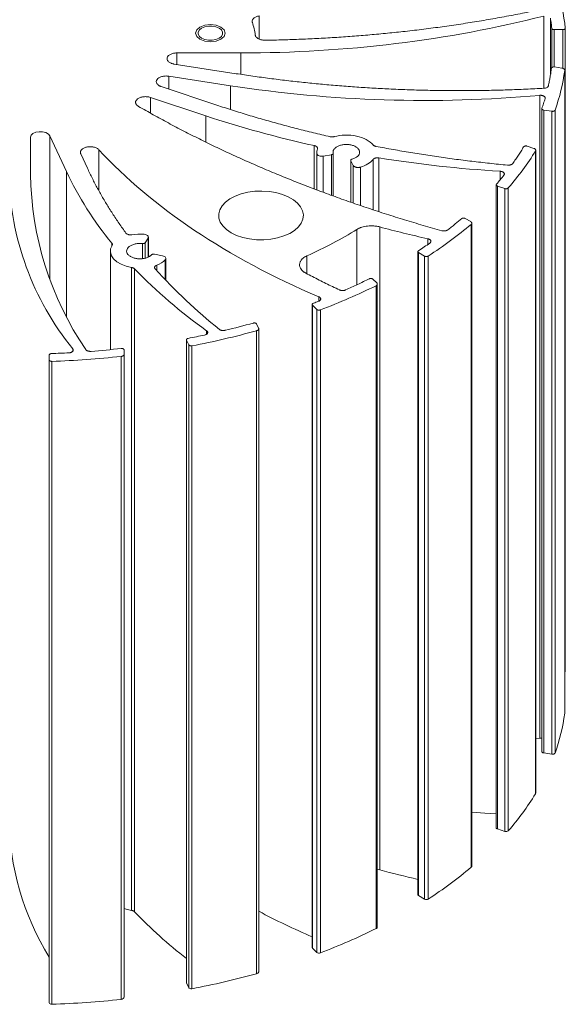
# Model space of a CAD drawing. Header units: millimetres. Extents: x 5 to 292, y 5 to 205.
# Tile 13 of 16: x 188 to 216, y 124 to 174. Entities that reach past the tile are written whole.
import ezdxf

# ---------------------------------------------------------------- set-up
doc = ezdxf.new("R2010")
doc.units = ezdxf.units.MM
doc.linetypes.add('SLD-實線', pattern=[0])

msp = doc.modelspace()

# ---------------------------------------------------------------- linework, layer by layer
at = {"color": 8, "linetype": 'SLD-實線', "lineweight": 15}
for p, q in [((200.5802, 174.5869), (200.5802, 173.413)), ((215.0268, 170.9149), (215.0268, 174.5799)), ((215.3648, 171.644), (215.3648, 174.4653)), ((215.4319, 173.9576), (215.4319, 171.9602)), ((215.5566, 171.9937), (215.5566, 173.8898)), ((215.9924, 173.8898), (215.9924, 171.922)), ((196.4008, 172.7063), (196.4008, 172.1189)), ((199.6544, 172.7063), (199.6544, 171.6209)), ((195.9867, 171.5255), (195.9867, 170.8703)), ((199.1294, 171.0394), (199.1294, 169.8422)), ((195.0573, 170.4468), (195.0573, 169.6632)), ((197.875, 169.5077), (197.875, 168.1901)), ((189.9582, 168.4944), (189.9582, 161.2119)), ((192.4457, 167.7907), (192.4457, 165.7419)), ((203.3771, 165.8093), (203.3771, 167.999)), ((203.5106, 165.7577), (203.5106, 167.5867)), ((203.8318, 167.4618), (203.8318, 165.6335)), ((204.2479, 167.5343), (204.2479, 165.4726)), ((205.2327, 165.133), (205.2327, 167.2294)), ((206.3624, 164.747), (206.3624, 167.2985)), ((206.656, 167.3762), (206.656, 164.6467)), ((190.8003, 166.6801), (190.8003, 159.3148)), ((205.3583, 166.9892), (205.3583, 165.0901)), ((205.7163, 166.9039), (205.7163, 164.9677)), ((212.8106, 166.2636), (212.8106, 166.693)), ((205.5429, 160.9371), (205.5429, 163.7417)), ((194.793, 162.2821), (194.793, 163.066)), ((194.9392, 162.3324), (194.9392, 163.3022)), ((209.1414, 162.9799), (209.1414, 163.2652)), ((193.1054, 162.9124), (193.1054, 163.0374)), ((194.6521, 163.0193), (194.6521, 162.256)), ((195.8102, 161.1828), (195.8102, 162.1878)), ((203.0063, 162.3958), (203.0063, 161.4902)), ((195.3768, 161.9228), (195.3768, 161.6485)), ((203.6047, 160.0961), (203.6047, 160.3196)), ((197.9138, 158.4196), (197.9138, 158.5931)), ((191.1207, 157.5568), (191.1207, 157.6671))]:
    msp.add_line(p, q, dxfattribs=at)
at = {"color": 7, "linetype": 'SLD-實線', "lineweight": 15}
for p, q in [((215.9924, 173.8898), (215.5566, 173.8898)), ((216.1172, 173.9662), (216.1172, 141.3045)), ((199.6544, 172.7063), (196.4008, 172.7063)), ((196.2714, 172.1389), (199.4141, 171.6527)), ((215.5706, 171.9924), (215.9465, 171.9343)), ((216.0868, 139.1585), (216.0868, 171.8201)), ((199.1294, 171.0394), (195.9867, 171.5255)), ((195.6073, 170.9967), (198.425, 170.0576)), ((197.875, 169.5077), (195.0573, 170.4468)), ((214.818, 137.8906), (214.818, 170.5522)), ((214.9277, 169.8778), (214.9277, 137.213)), ((215.4413, 169.7414), (215.0204, 169.8065)), ((215.0204, 137.1448), (215.0204, 169.8065)), ((215.4413, 169.7414), (215.4413, 137.0797)), ((215.5961, 169.7965), (215.5961, 137.1349)), ((188.9753, 168.4197), (188.9753, 166.5414)), ((190.8003, 166.6801), (189.9582, 168.4944)), ((191.5211, 167.5806), (191.8628, 166.8445)), ((203.5043, 167.6676), (203.5043, 165.7601)), ((204.3367, 165.4391), (204.3367, 167.6046)), ((214.1832, 167.9717), (214.5212, 167.8591)), ((214.6046, 135.0665), (214.6046, 167.7281)), ((214.6153, 135.1017), (214.6153, 167.7655)), ((204.2479, 167.5343), (203.8318, 167.4618)), ((205.2274, 167.2515), (205.2274, 165.1348)), ((205.3583, 166.9892), (205.2327, 167.2294)), ((212.6092, 166.0066), (212.6092, 133.3418)), ((213.0491, 165.8167), (212.6717, 165.9424)), ((212.6717, 133.2808), (212.6717, 165.9424)), ((213.0491, 165.8167), (213.0491, 133.155)), ((213.2234, 165.8468), (213.2234, 133.1852)), ((211.0405, 164.2953), (211.3157, 164.1364)), ((206.6969, 163.8689), (206.6969, 131.2073)), ((211.3383, 131.3354), (211.3383, 163.9971)), ((211.3713, 131.3962), (211.3713, 164.06)), ((194.9392, 163.3022), (194.793, 163.066)), ((194.9538, 162.3389), (194.9538, 163.3522)), ((193.0271, 162.6364), (193.0271, 157.6329)), ((208.6341, 162.6136), (208.6341, 129.9489)), ((195.2712, 162.4829), (195.6805, 162.3985)), ((195.8464, 161.145), (195.8464, 162.2642)), ((208.9788, 162.3831), (208.6707, 162.561)), ((208.6707, 129.8994), (208.6707, 162.561)), ((208.9788, 162.3831), (208.9788, 129.7215)), ((209.1607, 162.3862), (209.1607, 129.7246)), ((194.1069, 129.1435), (194.1069, 161.8051)), ((194.2556, 161.7364), (194.2556, 129.0748)), ((206.3566, 161.2137), (206.5505, 161.0198)), ((206.5105, 128.2195), (206.5105, 160.8811)), ((206.5766, 128.301), (206.5766, 160.9658)), ((203.2732, 159.9303), (203.2732, 127.2655)), ((203.5079, 159.6747), (203.29, 159.8926)), ((203.29, 159.8926), (203.29, 127.2309)), ((203.5079, 159.6747), (203.5079, 127.0131)), ((203.6849, 159.6505), (203.6849, 126.9889)), ((200.4502, 125.9311), (200.4502, 158.5927)), ((200.4507, 158.9369), (200.5514, 158.7199)), ((200.5579, 126.0288), (200.5579, 158.6926)), ((196.892, 158.1393), (196.892, 125.4745)), ((197.009, 157.876), (196.8963, 158.119)), ((196.8963, 125.4574), (196.8963, 158.119)), ((193.7253, 157.6202), (193.7253, 157.3955)), ((197.009, 157.876), (197.009, 125.2144)), ((197.1692, 157.8262), (197.1692, 125.1646)), ((189.9253, 157.1097), (189.9253, 157.3612)), ((189.9253, 157.1097), (189.9253, 124.448)), ((193.5702, 124.6261), (193.5702, 157.2877)), ((193.7253, 124.7339), (193.7253, 157.3955)), ((190.0576, 157.0376), (190.0576, 124.376)), ((214.6153, 137.8727), (214.818, 137.8906)), ((215.0204, 137.1448), (215.4413, 137.0797)), ((214.6046, 135.0665), (214.615, 135.1028)), ((212.6717, 133.2808), (213.0491, 133.155)), ((206.5766, 131.2346), (206.6969, 131.2073)), ((208.6707, 129.8994), (208.9788, 129.7215)), ((203.29, 127.2309), (203.5079, 127.0131)), ((196.8939, 125.4762), (196.8963, 125.4574)), ((196.8963, 125.4574), (197.009, 125.2144))]:
    msp.add_line(p, q, dxfattribs=at)
at = {"color": 7, "linetype": 'SLD-實線', "lineweight": 0, "flags": 128}
msp.add_lwpolyline([(197.5723, 173.4036), (197.4097, 173.5441), (197.3526, 173.7098), (197.4097, 173.8755), (197.5723, 174.0159), (197.8156, 174.1098), (198.1026, 174.1427), (198.3896, 174.1098), (198.6329, 174.0159), (198.7955, 173.8755), (198.8526, 173.7098), (198.7955, 173.5441), (198.6329, 173.4036), (198.3896, 173.3098), (198.1026, 173.2768), (197.8156, 173.3098), (197.5723, 173.4036)], dxfattribs=at)
at = {"color": 7, "linetype": 'SLD-實線', "lineweight": 15, "flags": 128}
for points in [[(197.6606, 173.4547), (197.8188, 173.3883), (198.0048, 173.3534), (198.2004, 173.3534), (198.3863, 173.3883), (198.5445, 173.4547), (198.6595, 173.546), (198.7199, 173.6533), (198.7199, 173.7662), (198.6595, 173.8736), (198.5445, 173.9649), (198.3863, 174.0313), (198.2004, 174.0661), (198.0048, 174.0661), (197.8188, 174.0313), (197.6606, 173.9649), (197.5457, 173.8736), (197.4853, 173.7662), (197.4853, 173.6533), (197.5457, 173.546), (197.6606, 173.4547)], [(188.9753, 168.4197), (189.0073, 168.5213), (189.0993, 168.61), (189.2396, 168.6742), (189.41, 168.7058), (189.5888, 168.7008), (189.753, 168.6597), (189.8817, 168.5878), (189.9582, 168.4944)], [(199.1534, 163.5732), (198.9183, 163.7341), (198.7338, 163.9157), (198.605, 164.1126), (198.5358, 164.3193), (198.528, 164.5298), (198.582, 164.738), (198.6962, 164.9379), (198.8672, 165.1238), (199.0902, 165.2904), (199.3588, 165.4328), (199.6652, 165.547), (200.0006, 165.6296), (200.3554, 165.6783), (200.7193, 165.6917), (201.0819, 165.6694), (201.4328, 165.612), (201.7618, 165.5213), (202.0595, 165.3997), (202.3174, 165.2508), (202.528, 165.079), (202.6852, 164.889), (202.7845, 164.6865), (202.8232, 164.4771), (202.8, 164.267), (202.7156, 164.0622), (202.5725, 163.8686), (202.3747, 163.6917), (202.1281, 163.5367), (201.8395, 163.408), (201.5175, 163.3092), (201.1711, 163.2433), (200.8105, 163.2121), (200.4459, 163.2166), (200.0879, 163.2566), (199.7467, 163.3309), (199.4322, 163.4375), (199.1534, 163.5732)], [(194.1069, 161.8051), (193.8243, 161.8714), (193.5707, 161.9693), (193.3567, 162.0948), (193.1911, 162.2427), (193.0808, 162.4069), (193.0303, 162.5806), (193.0416, 162.7566), (193.1145, 162.9276)], [(211.3713, 134.1371), (212.0317, 134.0846), (212.6092, 134.0442)], [(193.7253, 129.2429), (193.8243, 129.2098), (194.1069, 129.1435)]]:
    msp.add_lwpolyline(points, dxfattribs=at)
at = {"color": 7, "linetype": 'SLD-實線', "lineweight": 15}
for centre, radius, start, end in [((206.5742, 174.1109), 17.4365, 205.22432, 219.42566), ((202.481, 166.8522), 14.6091, 181.21911, 218.9565), ((205.2206, 166.7615), 16.2468, 180.77626, 214.16361), ((213.0745, 179.9371), 26.1804, 224.04323, 234.6138), ((216.1331, 180.594), 28.1023, 222.1443, 231.29685), ((189.3953, 198.5099), 41.4197, 280.81781, 285.47995), ((189.6857, 196.6554), 39.1323, 283.5602, 285.70047), ((189.0822, 199.2615), 41.8076, 280.88557, 282.04908), ((188.5017, 203.0393), 45.6314, 274.45335, 276.38523), ((188.4331, 203.9979), 46.5925, 271.97984, 273.06226), ((188.4572, 204.3072), 47.2966, 271.93908, 276.20602), ((206.3683, 140.4438), 9.8031, 340.2733, 352.46623), ((202.8418, 142.2548), 13.7853, 318.85886, 328.57087), ((201.7705, 134.0349), 13.8961, 180.63947, 211.5247), ((221.2744, 184.994), 55.7272, 254.8358, 256.88978), ((197.4716, 147.8037), 21.5288, 302.88465, 310.09811), ((212.4194, 146.5713), 25.22, 223.92809, 231.99897), ((219.7865, 165.7869), 41.4201, 242.33942, 246.50456), ((192.4546, 156.6346), 31.7015, 290.74756, 296.31992), ((189.3953, 165.8483), 41.4197, 280.81781, 285.47995), ((188.4572, 171.6456), 47.2966, 271.93908, 276.20602)]:
    msp.add_arc(centre, radius, start, end, dxfattribs=at)
for points in [[(216.1172, 173.9662), (216.0477, 174.6466), (215.9029, 175.3244), (215.6839, 175.9941)], [(200.3814, 173.6153), (200.3494, 173.8311), (200.2998, 174.046), (200.2329, 174.2591)], [(215.3648, 174.4653), (215.3778, 174.3807), (215.4037, 174.2117), (215.4225, 174.0423), (215.4319, 173.9576)], [(215.5961, 169.7965), (215.834, 170.4641), (215.998, 171.1405), (216.0868, 171.8201)], [(215.0931, 170.391), (215.0677, 170.3074), (215.017, 170.1403), (214.9592, 169.9739), (214.9303, 169.8907)], [(197.875, 169.5077), (199.6352, 168.921), (201.4771, 168.4159), (203.3771, 167.999)], [(203.5334, 167.8358), (203.5051, 167.754), (203.4974, 167.6698), (203.5106, 167.5867)], [(213.2234, 165.8468), (213.7525, 166.4561), (214.2141, 167.0849), (214.6046, 167.7281)], [(206.656, 167.3762), (208.6704, 167.0513), (210.7312, 166.8225), (212.8106, 166.693)], [(213.004, 166.4962), (212.942, 166.4193), (212.8181, 166.2654), (212.6876, 166.1133), (212.6224, 166.0372)], [(203.0063, 162.3958), (203.9073, 162.8078), (204.7559, 163.258), (205.5429, 163.7417)], [(206.6969, 163.8689), (207.4992, 163.6513), (208.3147, 163.4499), (209.1414, 163.2652)], [(209.1607, 162.3862), (209.9449, 162.8957), (210.6728, 163.4341), (211.3383, 163.9971)], [(194.7391, 163.4936), (194.5324, 163.5107), (194.3194, 163.5024), (194.1185, 163.4696)], [(209.2399, 163.0462), (209.1456, 162.9812), (208.9569, 162.8511), (208.7627, 162.7236), (208.6656, 162.6599)], [(195.3768, 161.9228), (195.5515, 161.9921), (195.7004, 162.0831), (195.8102, 162.1878)], [(203.6849, 159.6505), (204.6708, 160.0255), (205.6153, 160.4368), (206.5105, 160.8811)], [(203.5968, 160.0921), (203.5523, 160.0748), (203.4635, 160.0401), (203.3741, 160.006), (203.3294, 159.9889)]]:
    msp.add_open_spline(points, degree=3, dxfattribs=at)
for points, knots in [([(199.6544, 172.7063), (202.2919, 172.7063), (204.9294, 172.8653), (210.0907, 173.4943), (212.6144, 173.9644), (215.0268, 174.5799)], [0, 0, 0, 0, 0.5, 0.5, 1, 1, 1, 1]), ([(200.2329, 174.2591), (200.2307, 174.2675), (200.2262, 174.2842), (200.2243, 174.3095), (200.226, 174.3349), (200.2338, 174.3696), (200.2542, 174.413), (200.2959, 174.462), (200.3524, 174.5058), (200.4209, 174.5416), (200.4973, 174.5697), (200.5525, 174.5811), (200.5802, 174.5869)], [0, 0, 0, 0, 0.0605728, 0.1207213, 0.1809167, 0.2416288, 0.3706887, 0.500114, 0.6291737, 0.7585989, 0.8792063, 1, 1, 1, 1]), ([(215.0772, 174.959), (214.9258, 174.9264), (214.6229, 174.8614), (214.1665, 174.7675), (213.7087, 174.6763), (213.2494, 174.5882), (212.7887, 174.5031), (212.3265, 174.4209), (211.8629, 174.3417), (211.3978, 174.2654), (210.9312, 174.1922), (210.4632, 174.1219), (209.9937, 174.0546), (209.5227, 173.9902), (209.0503, 173.9288), (208.5764, 173.8704), (207.9627, 173.7988), (207.2084, 173.718), (206.3125, 173.633), (205.4145, 173.5588), (204.5145, 173.4954), (203.6123, 173.4427), (202.7081, 173.401), (201.8018, 173.3694), (201.1965, 173.3574), (200.8937, 173.3515)], [0, 0, 0, 0, 0.0333941, 0.0667619, 0.1001075, 0.133435, 0.1667483, 0.2000517, 0.2333491, 0.2666447, 0.2999424, 0.3332464, 0.3665608, 0.3998896, 0.4332369, 0.4666067, 0.5000032, 0.5625946, 0.6251062, 0.6875647, 0.7499969, 0.8124297, 0.8748899, 0.9374044, 1, 1, 1, 1]), ([(200.8937, 173.3515), (200.8785, 173.3514), (200.8482, 173.3514), (200.8029, 173.3543), (200.7583, 173.3595), (200.6979, 173.37), (200.6241, 173.3896), (200.5447, 173.4232), (200.4776, 173.465), (200.428, 173.5125), (200.3939, 173.5631), (200.3856, 173.5979), (200.3814, 173.6153)], [0, 0, 0, 0, 0.0604197, 0.1203789, 0.1803824, 0.2409338, 0.370355, 0.5001222, 0.6295431, 0.7593103, 0.8795671, 1, 1, 1, 1]), ([(215.4319, 173.9576), (215.4327, 173.953), (215.4344, 173.944), (215.4425, 173.9312), (215.4545, 173.9194), (215.4755, 173.9059), (215.5091, 173.8924), (215.5408, 173.8907), (215.5566, 173.8898)], [0, 0, 0, 0, 0.1269862, 0.2497126, 0.3728425, 0.5009952, 0.7497099, 1, 1, 1, 1]), ([(215.9924, 173.8898), (216.0011, 173.89), (216.018, 173.8905), (216.0423, 173.895), (216.0645, 173.9022), (216.0837, 173.912), (216.0996, 173.9237), (216.1106, 173.937), (216.1173, 173.9514), (216.1172, 173.9612), (216.1172, 173.9662)], [0, 0, 0, 0, 0.1272696, 0.2494504, 0.3720088, 0.5003626, 0.6238233, 0.7501644, 0.8743558, 1, 1, 1, 1]), ([(196.2714, 172.1389), (196.2574, 172.1412), (196.2296, 172.146), (196.1895, 172.1557), (196.1509, 172.1672), (196.1003, 172.1858), (196.0415, 172.2145), (195.9828, 172.2564), (195.9381, 172.3038), (195.9015, 172.3699), (195.895, 172.4562), (195.9491, 172.5556), (196.0443, 172.6255), (196.1447, 172.6677), (196.2275, 172.69), (196.3138, 172.7039), (196.3718, 172.7055), (196.4008, 172.7063)], [0, 0, 0, 0, 0.0303566, 0.060506, 0.0906791, 0.1211067, 0.1856899, 0.250459, 0.3150421, 0.3798111, 0.5003403, 0.6208694, 0.7496528, 0.814236, 0.879005, 0.9394551, 1, 1, 1, 1]), ([(215.0376, 170.9109), (214.8835, 170.9024), (214.5752, 170.8856), (214.1126, 170.8638), (213.6499, 170.8447), (213.1871, 170.8284), (212.7243, 170.815), (212.2615, 170.8044), (211.7986, 170.7967), (211.3357, 170.7918), (210.8728, 170.7897), (210.4098, 170.7904), (209.9468, 170.794), (209.4837, 170.8004), (209.0206, 170.8097), (208.5574, 170.8218), (208.0942, 170.8367), (207.631, 170.8544), (207.0308, 170.8811), (206.2946, 170.9203), (205.4239, 170.9768), (204.5562, 171.0432), (203.6915, 171.1197), (202.8298, 171.206), (201.971, 171.3024), (201.1154, 171.4088), (200.2624, 171.5245), (199.697, 171.61), (199.4141, 171.6527)], [0, 0, 0, 0, 0.0294768, 0.0589291, 0.0883601, 0.1177731, 0.1471714, 0.1765583, 0.205937, 0.2353109, 0.2646833, 0.2940574, 0.3234367, 0.3528243, 0.3822235, 0.4116377, 0.4410702, 0.4705242, 0.5000029, 0.5556601, 0.61124, 0.6667648, 0.7222567, 0.7777378, 0.8332305, 0.888757, 0.9443395, 1, 1, 1, 1]), ([(215.4136, 171.9278), (215.404, 171.8535), (215.3848, 171.7049), (215.349, 171.4824), (215.3084, 171.2601), (215.2766, 171.1123), (215.2608, 171.0383)], [0, 0, 0, 0, 0.2500256, 0.5, 0.7499744, 1, 1, 1, 1]), ([(215.5706, 171.9924), (215.5647, 171.9932), (215.5528, 171.9948), (215.5343, 171.9951), (215.504, 171.9933), (215.4632, 171.9834), (215.4321, 171.9631), (215.4172, 171.9436), (215.4148, 171.9331), (215.4136, 171.9278)], [0, 0, 0, 0, 0.0832862, 0.166337, 0.2509491, 0.5001015, 0.7492538, 0.8738939, 1, 1, 1, 1]), ([(216.0868, 171.8201), (216.0871, 171.8265), (216.0878, 171.8391), (216.0816, 171.8578), (216.07, 171.8756), (216.0531, 171.8921), (216.0312, 171.9071), (216.0054, 171.9192), (215.977, 171.9287), (215.9567, 171.9324), (215.9465, 171.9343)], [0, 0, 0, 0, 0.126395, 0.2493093, 0.3726188, 0.5001637, 0.6274841, 0.7577649, 0.878163, 1, 1, 1, 1]), ([(195.6073, 170.9967), (195.5949, 171.0011), (195.5701, 171.0098), (195.5357, 171.0252), (195.5036, 171.0421), (195.4631, 171.0676), (195.4191, 171.1041), (195.3812, 171.1533), (195.3593, 171.2058), (195.3536, 171.2751), (195.3859, 171.3594), (195.4828, 171.4474), (195.6061, 171.5007), (195.722, 171.5264), (195.8119, 171.5356), (195.9015, 171.5361), (195.9583, 171.529), (195.9867, 171.5255)], [0, 0, 0, 0, 0.0303566, 0.060506, 0.0906791, 0.1211067, 0.1856899, 0.250459, 0.3150421, 0.3798111, 0.5003403, 0.6208694, 0.7496528, 0.814236, 0.879005, 0.9394551, 1, 1, 1, 1]), ([(199.1294, 171.0394), (201.6771, 170.6453), (204.2959, 170.4048), (209.5634, 170.2412), (212.2118, 170.3182), (214.818, 170.5522)], [0, 0, 0, 0, 0.5, 0.5, 1, 1, 1, 1]), ([(215.2608, 171.0383), (215.2592, 171.0327), (215.2562, 171.0216), (215.2482, 171.0057), (215.236, 170.9887), (215.2169, 170.9706), (215.1805, 170.9461), (215.1224, 170.9203), (215.0658, 170.914), (215.0376, 170.9109)], [0, 0, 0, 0, 0.0881249, 0.1721586, 0.2531125, 0.370686, 0.4950738, 0.7484134, 1, 1, 1, 1]), ([(194.4537, 169.9927), (194.4437, 169.9988), (194.4237, 170.0109), (194.3974, 170.0309), (194.374, 170.052), (194.3462, 170.0827), (194.3201, 170.1245), (194.3055, 170.1778), (194.3079, 170.2317), (194.3335, 170.2995), (194.4025, 170.3761), (194.5355, 170.4466), (194.6785, 170.4797), (194.802, 170.4872), (194.893, 170.4826), (194.9798, 170.4698), (195.0314, 170.4544), (195.0573, 170.4468)], [0, 0, 0, 0, 0.0303566, 0.060506, 0.0906791, 0.1211067, 0.1856899, 0.250459, 0.3150421, 0.3798111, 0.5003403, 0.6208694, 0.7496528, 0.814236, 0.879005, 0.9394551, 1, 1, 1, 1]), ([(214.818, 170.5522), (214.8275, 170.5529), (214.8463, 170.5542), (214.8748, 170.5537), (214.9031, 170.5514), (214.9399, 170.5458), (214.9837, 170.5341), (215.0283, 170.5134), (215.0641, 170.4871), (215.0873, 170.4568), (215.0991, 170.424), (215.0951, 170.4021), (215.0931, 170.391)], [0, 0, 0, 0, 0.0624486, 0.1243932, 0.1867154, 0.2502808, 0.3737829, 0.5001746, 0.6236727, 0.7500638, 0.874297, 1, 1, 1, 1]), ([(209.8454, 163.6752), (209.6871, 163.7197), (209.3708, 163.8087), (208.8991, 163.9454), (208.4298, 164.0843), (207.963, 164.2257), (207.4987, 164.3695), (207.0369, 164.5158), (206.5776, 164.6645), (206.1208, 164.8156), (205.6665, 164.9692), (205.2147, 165.1252), (204.7654, 165.2836), (204.3186, 165.4445), (203.8742, 165.6079), (203.4324, 165.7736), (202.9931, 165.9418), (202.5563, 166.1125), (202.1219, 166.2855), (201.5464, 166.5195), (200.8343, 166.8175), (199.9921, 167.1839), (199.1625, 167.5591), (198.3456, 167.9428), (197.5414, 168.3353), (196.7497, 168.7364), (195.971, 169.1462), (195.204, 169.5642), (194.7039, 169.8498), (194.4537, 169.9927)], [0, 0, 0, 0, 0.0278317, 0.0556442, 0.08344, 0.1112215, 0.138991, 0.166751, 0.1945038, 0.2222519, 0.2499977, 0.2777436, 0.305492, 0.3332453, 0.3610059, 0.3887762, 0.4165587, 0.4443556, 0.4721695, 0.5000027, 0.5556463, 0.611223, 0.6667519, 0.7222522, 0.7777433, 0.8332444, 0.8887747, 0.9443535, 1, 1, 1, 1]), ([(204.1813, 168.4499), (204.0396, 168.4826), (203.7563, 168.548), (203.3338, 168.6494), (202.9132, 168.753), (202.4948, 168.8592), (202.0784, 168.9678), (201.6641, 169.079), (201.2519, 169.1926), (200.8417, 169.3087), (200.4336, 169.4272), (200.0276, 169.5483), (199.6237, 169.6718), (199.2219, 169.7978), (198.822, 169.9262), (198.5573, 170.0138), (198.425, 170.0576)], [0, 0, 0, 0, 0.0715297, 0.1430127, 0.2144568, 0.2858699, 0.3572596, 0.4286337, 0.5, 0.5713663, 0.6427404, 0.7141301, 0.7855432, 0.8569873, 0.9284703, 1, 1, 1, 1]), ([(214.9303, 169.8907), (214.9291, 169.8861), (214.9267, 169.8771), (214.9287, 169.8635), (214.9351, 169.8504), (214.9492, 169.8342), (214.9757, 169.8161), (215.0055, 169.8097), (215.0204, 169.8065)], [0, 0, 0, 0, 0.1269862, 0.2497126, 0.3728425, 0.5009952, 0.7497099, 1, 1, 1, 1]), ([(215.4413, 169.7414), (215.4498, 169.7403), (215.4664, 169.7383), (215.4919, 169.7389), (215.5165, 169.7426), (215.5395, 169.7492), (215.5601, 169.7582), (215.5766, 169.7694), (215.5896, 169.7823), (215.5939, 169.7918), (215.5961, 169.7965)], [0, 0, 0, 0, 0.12726956, 0.24945042, 0.37200878, 0.50036258, 0.62382333, 0.75016445, 0.87435576, 1, 1, 1, 1]), ([(204.3779, 168.4529), (204.3675, 168.4504), (204.3468, 168.4455), (204.3138, 168.4412), (204.2747, 168.4391), (204.2293, 168.4406), (204.1973, 168.4468), (204.1813, 168.4499)], [0, 0, 0, 0, 0.166588, 0.3323087, 0.5002043, 0.7493718, 1, 1, 1, 1]), ([(206.3607, 168.0359), (206.2774, 168.1377), (206.1593, 168.23), (205.8711, 168.3817), (205.7011, 168.4412), (205.3345, 168.5183), (205.1381, 168.5359), (204.7483, 168.5267), (204.5551, 168.4999), (204.3779, 168.4529)], [0, 0, 0, 0, 0.25, 0.25, 0.5, 0.5, 0.75, 0.75, 1, 1, 1, 1]), ([(191.5211, 167.5806), (191.5177, 167.5889), (191.5108, 167.6053), (191.5053, 167.6305), (191.5034, 167.6559), (191.5063, 167.6909), (191.5204, 167.7352), (191.555, 167.786), (191.6052, 167.8323), (191.6883, 167.8837), (191.8172, 167.9296), (191.9963, 167.9504), (192.1502, 167.9355), (192.2638, 167.9041), (192.3379, 167.8722), (192.4006, 167.8344), (192.4307, 167.8053), (192.4457, 167.7907)], [0, 0, 0, 0, 0.0303348, 0.0604567, 0.090602, 0.1210064, 0.1856469, 0.2504701, 0.3151104, 0.3799336, 0.5003495, 0.6207654, 0.7496443, 0.8142846, 0.8791078, 0.9395073, 1, 1, 1, 1]), ([(192.4457, 167.7907), (193.7925, 166.3264), (195.4238, 164.9494), (199.1746, 162.4382), (201.294, 161.3041), (203.6047, 160.3196)], [0, 0, 0, 0, 0.5, 0.5, 1, 1, 1, 1]), ([(203.3771, 167.999), (203.388, 167.9963), (203.4097, 167.991), (203.4391, 167.98), (203.4654, 167.9669), (203.4883, 167.9515), (203.5093, 167.9327), (203.5266, 167.9104), (203.5367, 167.8854), (203.5398, 167.8601), (203.5355, 167.8439), (203.5334, 167.8358)], [0, 0, 0, 0, 0.10159844, 0.20039606, 0.29841224, 0.39771401, 0.50029075, 0.62769532, 0.75806295, 0.87831176, 1, 1, 1, 1]), ([(203.5106, 167.5867), (203.5174, 167.5442), (203.5587, 167.504), (203.6811, 167.4564), (203.7612, 167.4494), (203.8318, 167.4618)], [0, 0, 0, 0, 0.5, 0.5, 1, 1, 1, 1]), ([(204.2479, 167.5343), (204.2549, 167.5357), (204.2688, 167.5385), (204.2875, 167.5453), (204.3038, 167.5539), (204.3217, 167.5674), (204.3376, 167.5874), (204.3362, 167.6046), (204.3356, 167.6131)], [0, 0, 0, 0, 0.1266598, 0.2496601, 0.3730579, 0.5008726, 0.749659, 1, 1, 1, 1]), ([(204.3356, 167.6131), (204.3334, 167.6244), (204.329, 167.647), (204.329, 167.6811), (204.3347, 167.7218), (204.3508, 167.7687), (204.3929, 167.8383), (204.4772, 167.918), (204.6186, 167.9919), (204.7833, 168.0391), (204.9614, 168.0596), (205.1468, 168.0522), (205.3277, 168.0142), (205.4826, 167.9483), (205.5958, 167.8632), (205.6648, 167.7662), (205.6879, 167.6609), (205.6594, 167.552), (205.5911, 167.4674), (205.5141, 167.4087), (205.4482, 167.3711), (205.3762, 167.3392), (205.3241, 167.3232), (205.298, 167.3152)], [0, 0, 0, 0, 0.0199152, 0.0397739, 0.0597287, 0.0915251, 0.1234092, 0.1886605, 0.2530363, 0.3141315, 0.3726336, 0.4350546, 0.5000115, 0.5649684, 0.6273894, 0.6858915, 0.7469866, 0.8113625, 0.8766138, 0.9084102, 0.9402943, 0.9701249, 1, 1, 1, 1]), ([(206.5078, 167.9605), (206.4973, 167.9628), (206.4764, 167.9674), (206.4472, 167.9772), (206.4161, 167.9911), (206.3849, 168.0101), (206.3688, 168.0273), (206.3607, 168.0359)], [0, 0, 0, 0, 0.16658797, 0.33230872, 0.50020427, 0.74937181, 1, 1, 1, 1]), ([(213.1826, 167.0068), (213.0315, 167.0215), (212.7295, 167.0509), (212.2776, 167.0985), (211.8268, 167.1486), (211.3771, 167.2014), (210.9287, 167.2569), (210.4814, 167.3151), (210.0352, 167.376), (209.5902, 167.4396), (209.1463, 167.5059), (208.7036, 167.5748), (208.2621, 167.6465), (207.8217, 167.7209), (207.3825, 167.798), (206.9443, 167.8776), (206.6534, 167.9329), (206.5078, 167.9605)], [0, 0, 0, 0, 0.0667776, 0.1335077, 0.2001975, 0.2668545, 0.3334858, 0.4000988, 0.4667008, 0.5332992, 0.5999012, 0.6665142, 0.7331455, 0.7998025, 0.8664923, 0.9332224, 1, 1, 1, 1]), ([(214.0026, 167.9328), (213.9599, 167.8622), (213.8746, 167.7212), (213.7398, 167.5111), (213.6006, 167.302), (213.5034, 167.1636), (213.4547, 167.0944)], [0, 0, 0, 0, 0.2500257, 0.5, 0.7499743, 1, 1, 1, 1]), ([(214.1832, 167.9717), (214.1778, 167.9734), (214.167, 167.9766), (214.1494, 167.9797), (214.1193, 167.9825), (214.0754, 167.9791), (214.0363, 167.9641), (214.0131, 167.9475), (214.0061, 167.9377), (214.0026, 167.9328)], [0, 0, 0, 0, 0.0832862, 0.166337, 0.2509491, 0.5001015, 0.7492538, 0.8738939, 1, 1, 1, 1]), ([(214.6046, 167.7281), (214.6074, 167.7334), (214.6129, 167.7439), (214.6161, 167.7601), (214.6151, 167.7764), (214.6095, 167.7926), (214.5999, 167.8087), (214.5857, 167.8243), (214.5669, 167.8381), (214.5454, 167.8501), (214.5292, 167.8561), (214.5212, 167.8591)], [0, 0, 0, 0, 0.1098624, 0.2166535, 0.3228598, 0.4310081, 0.5434946, 0.6597315, 0.7797507, 0.8909394, 1, 1, 1, 1]), ([(205.298, 167.3152), (205.2914, 167.3132), (205.2785, 167.3091), (205.2618, 167.3007), (205.248, 167.2908), (205.234, 167.2758), (205.2238, 167.2546), (205.2297, 167.2378), (205.2327, 167.2294)], [0, 0, 0, 0, 0.1266598, 0.2496601, 0.3730579, 0.5008726, 0.749659, 1, 1, 1, 1]), ([(205.7163, 166.9039), (205.8566, 166.9476), (205.9848, 167.0043), (206.2038, 167.1381), (206.2947, 167.2151), (206.3624, 167.2985)], [0, 0, 0, 0, 0.5, 0.5, 1, 1, 1, 1]), ([(206.3624, 167.2985), (206.3679, 167.3046), (206.3786, 167.3166), (206.3999, 167.3327), (206.4245, 167.3469), (206.4529, 167.3589), (206.4868, 167.3696), (206.5267, 167.3779), (206.5706, 167.3818), (206.6145, 167.3817), (206.6421, 167.378), (206.656, 167.3762)], [0, 0, 0, 0, 0.1015984, 0.2003961, 0.2984122, 0.397714, 0.5002907, 0.6276953, 0.7580629, 0.8783118, 1, 1, 1, 1]), ([(213.4547, 167.0944), (213.45, 167.0884), (213.4408, 167.0766), (213.422, 167.0605), (213.3999, 167.0461), (213.3742, 167.0335), (213.3432, 167.0218), (213.3064, 167.0122), (213.2651, 167.0062), (213.2233, 167.004), (213.1962, 167.0058), (213.1826, 167.0068)], [0, 0, 0, 0, 0.1014187, 0.2002955, 0.2984788, 0.3978558, 0.5002475, 0.6273324, 0.7573706, 0.8779668, 1, 1, 1, 1]), ([(193.8201, 163.5523), (193.7603, 163.6348), (193.6407, 163.7997), (193.4671, 164.0485), (193.2979, 164.298), (193.1334, 164.5485), (192.9735, 164.7999), (192.8183, 165.0523), (192.6677, 165.3055), (192.5218, 165.5597), (192.3805, 165.8148), (192.2439, 166.0708), (192.112, 166.3278), (191.9844, 166.5856), (191.9034, 166.7582), (191.8628, 166.8445)], [0, 0, 0, 0, 0.077018, 0.1539886, 0.2309203, 0.3078218, 0.3847017, 0.4615687, 0.5384313, 0.6152983, 0.6921782, 0.7690797, 0.8460114, 0.922982, 1, 1, 1, 1]), ([(205.3583, 166.9892), (205.3623, 166.9826), (205.3704, 166.9692), (205.3889, 166.9507), (205.4152, 166.931), (205.4524, 166.9119), (205.5011, 166.8966), (205.5548, 166.8875), (205.6102, 166.8858), (205.6658, 166.8904), (205.6994, 166.8994), (205.7163, 166.9039)], [0, 0, 0, 0, 0.0830317, 0.1658188, 0.2501728, 0.3736959, 0.500104, 0.6236239, 0.7500317, 0.8742848, 1, 1, 1, 1]), ([(212.8106, 166.693), (212.82, 166.6922), (212.8388, 166.6907), (212.8661, 166.686), (212.8925, 166.6795), (212.9255, 166.6686), (212.9625, 166.6508), (212.9963, 166.6241), (213.0191, 166.5934), (213.0279, 166.5606), (213.0247, 166.5272), (213.0109, 166.5066), (213.004, 166.4962)], [0, 0, 0, 0, 0.0624486, 0.1243932, 0.1867154, 0.2502808, 0.3737829, 0.5001746, 0.6236727, 0.7500638, 0.874297, 1, 1, 1, 1]), ([(212.6224, 166.0372), (212.6192, 166.033), (212.6129, 166.0247), (212.6087, 166.0113), (212.609, 165.9976), (212.6154, 165.9798), (212.6329, 165.9585), (212.6587, 165.9478), (212.6717, 165.9424)], [0, 0, 0, 0, 0.1269862, 0.2497126, 0.3728425, 0.5009952, 0.7497099, 1, 1, 1, 1]), ([(213.0491, 165.8167), (213.0568, 165.8144), (213.0719, 165.8099), (213.0969, 165.8068), (213.1223, 165.8067), (213.1474, 165.8095), (213.1713, 165.8152), (213.1924, 165.8235), (213.2106, 165.834), (213.2191, 165.8425), (213.2234, 165.8468)], [0, 0, 0, 0, 0.1272696, 0.2494504, 0.3720088, 0.5003626, 0.6238233, 0.7501644, 0.8743558, 1, 1, 1, 1]), ([(210.8485, 164.2846), (210.7923, 164.2369), (210.6798, 164.1414), (210.5076, 163.9995), (210.3331, 163.8586), (210.2144, 163.7656), (210.1551, 163.7191)], [0, 0, 0, 0, 0.2500154, 0.5, 0.7499846, 1, 1, 1, 1]), ([(211.0405, 164.2953), (211.036, 164.2977), (211.0271, 164.3024), (211.0114, 164.3081), (210.9836, 164.3153), (210.9397, 164.3185), (210.8952, 164.3099), (210.8654, 164.2973), (210.8542, 164.2889), (210.8485, 164.2846)], [0, 0, 0, 0, 0.08328624, 0.16633702, 0.25094911, 0.50010145, 0.74925379, 0.87389388, 1, 1, 1, 1]), ([(211.3383, 163.9971), (211.3441, 164.0025), (211.3556, 164.0133), (211.3664, 164.0312), (211.3718, 164.0499), (211.3714, 164.0691), (211.3654, 164.0884), (211.3536, 164.1063), (211.3372, 164.1228), (211.3229, 164.1319), (211.3157, 164.1364)], [0, 0, 0, 0, 0.126395, 0.2493093, 0.3726188, 0.5001637, 0.6274841, 0.7577649, 0.878163, 1, 1, 1, 1]), ([(205.5429, 163.7417), (205.5571, 163.7501), (205.5856, 163.767), (205.6315, 163.7904), (205.6796, 163.8121), (205.7301, 163.8321), (205.811, 163.8602), (205.9276, 163.8912), (206.0832, 163.9158), (206.2438, 163.9261), (206.3855, 163.9217), (206.5051, 163.9088), (206.6033, 163.8924), (206.6657, 163.8768), (206.6969, 163.8689)], [0, 0, 0, 0, 0.04891305, 0.09756724, 0.14614609, 0.19483397, 0.24381403, 0.37181659, 0.5000323, 0.6280349, 0.75625065, 0.83759639, 0.91856114, 1, 1, 1, 1]), ([(210.1551, 163.7191), (210.1478, 163.7139), (210.1333, 163.7034), (210.1074, 163.6902), (210.079, 163.6793), (210.0476, 163.6707), (210.0114, 163.664), (209.9702, 163.6603), (209.9265, 163.661), (209.884, 163.6657), (209.8583, 163.672), (209.8454, 163.6752)], [0, 0, 0, 0, 0.1015323, 0.2003589, 0.2984365, 0.3977658, 0.5002745, 0.6275616, 0.7578083, 0.8781849, 1, 1, 1, 1]), ([(194.1185, 163.4696), (194.1091, 163.4682), (194.0904, 163.4656), (194.0613, 163.464), (194.0264, 163.4642), (193.9857, 163.4681), (193.9419, 163.4775), (193.9014, 163.4914), (193.8673, 163.5091), (193.839, 163.5295), (193.8264, 163.5447), (193.8201, 163.5523)], [0, 0, 0, 0, 0.08008369, 0.1602798, 0.24166914, 0.36937873, 0.50006012, 0.62777064, 0.75845298, 0.87850556, 1, 1, 1, 1]), ([(194.6521, 163.0193), (194.6595, 163.0187), (194.6741, 163.0175), (194.6961, 163.0186), (194.7175, 163.0219), (194.7441, 163.0291), (194.7742, 163.0426), (194.7867, 163.0582), (194.793, 163.066)], [0, 0, 0, 0, 0.12665981, 0.2496601, 0.37305794, 0.50087256, 0.74965895, 1, 1, 1, 1]), ([(194.9392, 163.3022), (194.964, 163.3423), (194.956, 163.3888), (194.8797, 163.4618), (194.8122, 163.4876), (194.7391, 163.4936)], [0, 0, 0, 0, 0.5, 0.5, 1, 1, 1, 1]), ([(209.1414, 163.2652), (209.1501, 163.2631), (209.1675, 163.2588), (209.1918, 163.2502), (209.2144, 163.24), (209.2414, 163.2245), (209.2692, 163.2018), (209.2899, 163.1709), (209.2981, 163.1378), (209.2919, 163.1049), (209.2738, 163.0731), (209.2513, 163.0552), (209.2399, 163.0462)], [0, 0, 0, 0, 0.0624486, 0.1243932, 0.1867154, 0.2502808, 0.3737829, 0.5001746, 0.6236727, 0.7500638, 0.874297, 1, 1, 1, 1]), ([(193.1054, 163.0374), (193.1096, 163.0316), (193.1181, 163.0201), (193.1257, 163.0018), (193.13, 162.98), (193.1284, 162.9547), (193.1191, 162.9366), (193.1145, 162.9276)], [0, 0, 0, 0, 0.166551, 0.3323346, 0.50019095, 0.7493666, 1, 1, 1, 1]), ([(195.1195, 162.4496), (195.1096, 162.4397), (195.0899, 162.4201), (195.0549, 162.3927), (195.0083, 162.3619), (194.9471, 162.3297), (194.8417, 162.2882), (194.6918, 162.253), (194.5019, 162.242), (194.321, 162.2606), (194.1565, 162.3052), (194.015, 162.3747), (193.9087, 162.4673), (193.852, 162.5735), (193.8485, 162.6808), (193.8929, 162.7824), (193.9827, 162.875), (194.1177, 162.9529), (194.2597, 162.9975), (194.3821, 163.0183), (194.4738, 163.0259), (194.5646, 163.0269), (194.6229, 163.0219), (194.6521, 163.0193)], [0, 0, 0, 0, 0.0199152, 0.0397739, 0.0597287, 0.0915251, 0.1234092, 0.1886605, 0.2530363, 0.3141315, 0.3726336, 0.4350546, 0.5000115, 0.5649684, 0.6273894, 0.6858915, 0.7469866, 0.8113625, 0.8766138, 0.9084102, 0.9402943, 0.9701249, 1, 1, 1, 1]), ([(208.6656, 162.6599), (208.6606, 162.6563), (208.6507, 162.6492), (208.6407, 162.6369), (208.6348, 162.6237), (208.6331, 162.6055), (208.6403, 162.5823), (208.6606, 162.5681), (208.6707, 162.561)], [0, 0, 0, 0, 0.1269862, 0.2497126, 0.3728425, 0.5009952, 0.7497099, 1, 1, 1, 1]), ([(195.2712, 162.4829), (195.2641, 162.4842), (195.25, 162.4867), (195.228, 162.4876), (195.206, 162.4863), (195.1777, 162.4816), (195.1444, 162.4709), (195.1278, 162.4567), (195.1195, 162.4496)], [0, 0, 0, 0, 0.1266598, 0.2496601, 0.3730579, 0.5008726, 0.749659, 1, 1, 1, 1]), ([(195.8102, 162.1878), (195.8485, 162.2243), (195.8567, 162.2708), (195.8072, 162.3511), (195.75, 162.3842), (195.6805, 162.3985)], [0, 0, 0, 0, 0.5, 0.5, 1, 1, 1, 1]), ([(202.9535, 161.5166), (202.9359, 161.5262), (202.9009, 161.5454), (202.8532, 161.5767), (202.8095, 161.6097), (202.7703, 161.6444), (202.7353, 161.6809), (202.6847, 161.744), (202.6354, 161.8379), (202.6202, 161.9633), (202.6504, 162.0879), (202.7193, 162.1926), (202.8057, 162.2761), (202.8966, 162.3414), (202.9696, 162.3776), (203.0063, 162.3958)], [0, 0, 0, 0, 0.04205537, 0.08367932, 0.12509016, 0.16650961, 0.20815921, 0.25025691, 0.37508962, 0.50007935, 0.62491214, 0.74990193, 0.83352959, 0.91630431, 1, 1, 1, 1]), ([(208.9788, 162.3831), (208.9853, 162.3798), (208.9979, 162.3732), (209.0205, 162.3664), (209.0451, 162.3625), (209.0706, 162.3615), (209.0962, 162.3634), (209.1203, 162.3683), (209.1426, 162.3757), (209.1546, 162.3827), (209.1607, 162.3862)], [0, 0, 0, 0, 0.1272696, 0.2494504, 0.3720088, 0.5003626, 0.6238233, 0.7501644, 0.8743558, 1, 1, 1, 1]), ([(194.1069, 161.8051), (194.1172, 161.8032), (194.1377, 161.7992), (194.1666, 161.7904), (194.1978, 161.7778), (194.2296, 161.7604), (194.2469, 161.7445), (194.2556, 161.7364)], [0, 0, 0, 0, 0.166551, 0.3323346, 0.5001909, 0.7493666, 1, 1, 1, 1]), ([(195.2965, 161.7374), (195.2923, 161.7424), (195.284, 161.7525), (195.2755, 161.7686), (195.2688, 161.7884), (195.2673, 161.8121), (195.2744, 161.8388), (195.2899, 161.8646), (195.313, 161.8874), (195.3419, 161.9074), (195.3651, 161.9176), (195.3768, 161.9228)], [0, 0, 0, 0, 0.08008369, 0.1602798, 0.24166914, 0.36937873, 0.50006012, 0.62777064, 0.75845298, 0.87850556, 1, 1, 1, 1]), ([(204.6543, 160.6669), (204.5387, 160.722), (204.3075, 160.8323), (203.9644, 161.0004), (203.6243, 161.1703), (203.287, 161.3422), (203.0647, 161.4584), (202.9535, 161.5166)], [0, 0, 0, 0, 0.2000211, 0.4000105, 0.5999895, 0.7999789, 1, 1, 1, 1]), ([(206.1664, 161.2321), (206.0683, 161.1833), (205.8723, 161.0859), (205.5736, 160.9428), (205.2719, 160.8019), (205.0678, 160.7101), (204.9658, 160.6642)], [0, 0, 0, 0, 0.2500257, 0.5, 0.7499743, 1, 1, 1, 1]), ([(206.3566, 161.2137), (206.3533, 161.2167), (206.3468, 161.2226), (206.3342, 161.2304), (206.3106, 161.2415), (206.2696, 161.2512), (206.2228, 161.2495), (206.1883, 161.2418), (206.1737, 161.2353), (206.1664, 161.2321)], [0, 0, 0, 0, 0.08328624, 0.16633702, 0.25094911, 0.50010145, 0.74925379, 0.87389388, 1, 1, 1, 1]), ([(204.9658, 160.6642), (204.9565, 160.6603), (204.9383, 160.6528), (204.9081, 160.6443), (204.8765, 160.6382), (204.8433, 160.6346), (204.8064, 160.6335), (204.7661, 160.6358), (204.7253, 160.6426), (204.687, 160.6527), (204.6652, 160.6621), (204.6543, 160.6669)], [0, 0, 0, 0, 0.1014187, 0.2002955, 0.2984788, 0.3978558, 0.5002475, 0.6273324, 0.7573706, 0.8779668, 1, 1, 1, 1]), ([(206.5105, 160.8811), (206.5186, 160.8856), (206.5347, 160.8944), (206.5533, 160.9104), (206.5668, 160.9281), (206.5771, 160.9528), (206.5782, 160.9854), (206.5598, 161.0083), (206.5505, 161.0198)], [0, 0, 0, 0, 0.1273523, 0.251538, 0.3766585, 0.5067265, 0.7527115, 1, 1, 1, 1]), ([(203.6047, 160.3196), (203.6123, 160.3162), (203.6273, 160.3093), (203.6469, 160.2972), (203.664, 160.2838), (203.6831, 160.2646), (203.6995, 160.2381), (203.705, 160.2049), (203.6973, 160.1715), (203.6755, 160.1406), (203.6426, 160.1126), (203.6121, 160.099), (203.5968, 160.0921)], [0, 0, 0, 0, 0.062457, 0.1243952, 0.1867111, 0.2502856, 0.3737864, 0.5001776, 0.6236743, 0.7500648, 0.874297, 1, 1, 1, 1]), ([(203.3294, 159.9889), (203.3031, 159.9789), (203.2838, 159.9629), (203.2694, 159.9276), (203.2742, 159.9083), (203.29, 159.8926)], [0, 0, 0, 0, 0.5, 0.5, 1, 1, 1, 1]), ([(203.5079, 159.6747), (203.5126, 159.6705), (203.5218, 159.6623), (203.5407, 159.6524), (203.5626, 159.6449), (203.5868, 159.6402), (203.6124, 159.6381), (203.6379, 159.6393), (203.6628, 159.6431), (203.6775, 159.6481), (203.6849, 159.6505)], [0, 0, 0, 0, 0.1272696, 0.2494504, 0.3720088, 0.5003626, 0.6238233, 0.7501644, 0.8743558, 1, 1, 1, 1]), ([(197.9138, 158.5931), (197.9195, 158.5887), (197.9309, 158.5799), (197.9445, 158.5654), (197.9551, 158.5501), (197.9651, 158.5289), (197.9695, 158.5012), (197.9607, 158.4685), (197.9392, 158.4375), (197.9053, 158.4108), (197.862, 158.3884), (197.8271, 158.3795), (197.8095, 158.375)], [0, 0, 0, 0, 0.0624486, 0.1243932, 0.1867154, 0.2502808, 0.3737829, 0.5001746, 0.6236727, 0.7500638, 0.874297, 1, 1, 1, 1]), ([(198.8609, 158.6139), (198.8502, 158.6116), (198.8292, 158.607), (198.7962, 158.6033), (198.763, 158.6022), (198.7294, 158.6037), (198.6932, 158.6082), (198.6553, 158.6164), (198.6189, 158.629), (198.5865, 158.6445), (198.5697, 158.6569), (198.5612, 158.6631)], [0, 0, 0, 0, 0.1014187, 0.2002955, 0.2984788, 0.3978558, 0.5002475, 0.6273324, 0.7573706, 0.8779668, 1, 1, 1, 1]), ([(200.4507, 158.9369), (200.4489, 158.9403), (200.4452, 158.947), (200.4365, 158.9564), (200.4187, 158.9707), (200.3835, 158.9861), (200.3375, 158.9915), (200.3008, 158.9893), (200.2837, 158.9852), (200.2752, 158.9831)], [0, 0, 0, 0, 0.0832862, 0.166337, 0.2509491, 0.5001015, 0.7492538, 0.8738939, 1, 1, 1, 1]), ([(200.4502, 158.5927), (200.46, 158.5957), (200.4793, 158.6017), (200.5042, 158.6141), (200.525, 158.6288), (200.5414, 158.6456), (200.5529, 158.664), (200.5581, 158.6829), (200.5582, 158.7019), (200.5537, 158.7139), (200.5514, 158.7199)], [0, 0, 0, 0, 0.126395, 0.2493093, 0.3726188, 0.5001637, 0.6274841, 0.7577649, 0.878163, 1, 1, 1, 1]), ([(196.9775, 158.2062), (196.97, 158.2045), (196.9554, 158.2012), (196.936, 158.1934), (196.9195, 158.1836), (196.9022, 158.1685), (196.8884, 158.1462), (196.8936, 158.1281), (196.8963, 158.119)], [0, 0, 0, 0, 0.1269862, 0.2497126, 0.3728425, 0.5009952, 0.7497099, 1, 1, 1, 1]), ([(191.1207, 157.6671), (191.1242, 157.662), (191.1313, 157.6518), (191.1379, 157.6358), (191.1413, 157.6194), (191.1415, 157.5974), (191.1333, 157.57), (191.1101, 157.5397), (191.0754, 157.513), (191.0307, 157.4923), (190.9789, 157.4771), (190.9411, 157.4737), (190.9221, 157.472)], [0, 0, 0, 0, 0.0624486, 0.1243932, 0.1867154, 0.2502808, 0.3737829, 0.5001746, 0.6236727, 0.7500638, 0.874297, 1, 1, 1, 1]), ([(192.0448, 157.5457), (192.0335, 157.5451), (192.0111, 157.5438), (191.9776, 157.5451), (191.945, 157.549), (191.9132, 157.5555), (191.8803, 157.5652), (191.8474, 157.5788), (191.8178, 157.5964), (191.7935, 157.6162), (191.7828, 157.6307), (191.7774, 157.638)], [0, 0, 0, 0, 0.1014187, 0.2002955, 0.2984788, 0.3978558, 0.5002475, 0.6273324, 0.7573706, 0.8779668, 1, 1, 1, 1]), ([(193.7253, 157.6202), (193.725, 157.6237), (193.7245, 157.6307), (193.7203, 157.6411), (193.7095, 157.6576), (193.6824, 157.6778), (193.6404, 157.6898), (193.6039, 157.6931), (193.5856, 157.6917), (193.5765, 157.691)], [0, 0, 0, 0, 0.0832862, 0.166337, 0.2509491, 0.5001015, 0.7492538, 0.8738939, 1, 1, 1, 1]), ([(197.009, 157.876), (197.0117, 157.8713), (197.0169, 157.862), (197.0307, 157.8495), (197.0486, 157.8391), (197.0698, 157.8309), (197.0936, 157.8251), (197.1187, 157.8224), (197.1445, 157.8224), (197.1609, 157.8249), (197.1692, 157.8262)], [0, 0, 0, 0, 0.1272696, 0.2494504, 0.3720088, 0.5003626, 0.6238233, 0.7501644, 0.8743558, 1, 1, 1, 1]), ([(190.0428, 157.4333), (190.0348, 157.4328), (190.0192, 157.4318), (189.997, 157.4271), (189.9766, 157.4202), (189.9532, 157.4081), (189.9298, 157.3887), (189.9268, 157.3704), (189.9253, 157.3612)], [0, 0, 0, 0, 0.1269862, 0.24971255, 0.37284245, 0.50099524, 0.74970993, 1, 1, 1, 1]), ([(189.9253, 157.1097), (189.9257, 157.1047), (189.9266, 157.0949), (189.9343, 157.0808), (189.9469, 157.068), (189.9637, 157.0569), (189.9841, 157.0478), (190.0071, 157.0415), (190.032, 157.0376), (190.0491, 157.0376), (190.0576, 157.0376)], [0, 0, 0, 0, 0.1272696, 0.2494504, 0.3720088, 0.5003626, 0.6238233, 0.7501644, 0.8743558, 1, 1, 1, 1]), ([(193.5702, 157.2877), (193.5809, 157.2892), (193.6021, 157.2921), (193.6316, 157.3003), (193.6583, 157.3114), (193.689, 157.3295), (193.7191, 157.3573), (193.7232, 157.3828), (193.7253, 157.3955)], [0, 0, 0, 0, 0.1257287, 0.2482743, 0.3714844, 0.4991468, 0.7497888, 1, 1, 1, 1]), ([(216.0868, 141.2534), (216.091, 141.2563), (216.1007, 141.263), (216.1106, 141.2755), (216.1172, 141.2898), (216.1172, 141.2996), (216.1172, 141.3045)], [0, 0, 0, 0, 0.2060698, 0.4707132, 0.7353566, 1, 1, 1, 1]), ([(214.9277, 137.8856), (214.9103, 137.8882), (214.8742, 137.8937), (214.8371, 137.8916), (214.818, 137.8906)], [0, 0, 0, 0, 0.48537194, 1, 1, 1, 1]), ([(215.0204, 137.1448), (214.99, 137.1495), (214.963, 137.1612), (214.9299, 137.1921), (214.924, 137.2112), (214.9303, 137.229)], [0, 0, 0, 0, 0.5, 0.5, 1, 1, 1, 1]), ([(215.5961, 137.1349), (215.5893, 137.1157), (215.5682, 137.0983), (215.5104, 137.0777), (215.4741, 137.0747), (215.4413, 137.0797)], [0, 0, 0, 0, 0.5, 0.5, 1, 1, 1, 1]), ([(212.6108, 133.3434), (212.6112, 133.3364), (212.6122, 133.3203), (212.6338, 133.2971), (212.6591, 133.2862), (212.6717, 133.2808)], [0, 0, 0, 0, 0.2788603, 0.6394302, 1, 1, 1, 1]), ([(213.2234, 133.1852), (213.2081, 133.1677), (213.18, 133.154), (213.115, 133.1428), (213.0785, 133.1452), (213.0491, 133.155)], [0, 0, 0, 0, 0.5, 0.5, 1, 1, 1, 1]), ([(211.3383, 131.3354), (211.3494, 131.3466), (211.3686, 131.3659), (211.369, 131.388), (211.3691, 131.3973)], [0, 0, 0, 0, 0.5775816, 1, 1, 1, 1]), ([(208.6347, 129.9503), (208.6345, 129.9496), (208.6316, 129.94), (208.6421, 129.9207), (208.6612, 129.9065), (208.6707, 129.8994)], [0, 0, 0, 0, 0.03774536, 0.51887268, 1, 1, 1, 1]), ([(209.1607, 129.7246), (209.1381, 129.7099), (209.1048, 129.701), (209.037, 129.6998), (209.0028, 129.7076), (208.9788, 129.7215)], [0, 0, 0, 0, 0.5, 0.5, 1, 1, 1, 1]), ([(194.1069, 129.1435), (194.1172, 129.1415), (194.1377, 129.1376), (194.1666, 129.1288), (194.1978, 129.1162), (194.2296, 129.0988), (194.2469, 129.0828), (194.2556, 129.0748)], [0, 0, 0, 0, 0.166551, 0.3323346, 0.5001909, 0.7493666, 1, 1, 1, 1]), ([(206.5105, 128.2195), (206.5255, 128.2288), (206.5555, 128.2473), (206.5761, 128.2779), (206.5743, 128.2966), (206.5738, 128.3027)], [0, 0, 0, 0, 0.4041573, 0.8083147, 1, 1, 1, 1]), ([(203.2753, 127.267), (203.2748, 127.2635), (203.2727, 127.2509), (203.2827, 127.2393), (203.29, 127.2309)], [0, 0, 0, 0, 0.2782274, 1, 1, 1, 1]), ([(203.6849, 126.9889), (203.6565, 126.9781), (203.6204, 126.9744), (203.5543, 126.9835), (203.5248, 126.9961), (203.5079, 127.0131)], [0, 0, 0, 0, 0.5, 0.5, 1, 1, 1, 1]), ([(200.4502, 125.9311), (200.4691, 125.9377), (200.5069, 125.951), (200.5428, 125.9834), (200.5596, 126.0112), (200.5564, 126.0268), (200.5558, 126.0298)], [0, 0, 0, 0, 0.3084005, 0.616801, 0.9252015, 1, 1, 1, 1]), ([(197.1692, 125.1646), (197.137, 125.1584), (197.1004, 125.1603), (197.0406, 125.1789), (197.0178, 125.1955), (197.009, 125.2144)], [0, 0, 0, 0, 0.5, 0.5, 1, 1, 1, 1]), ([(193.7253, 124.7339), (193.7253, 124.7086), (193.7095, 124.6833), (193.6534, 124.6443), (193.6133, 124.6307), (193.5702, 124.6261)], [0, 0, 0, 0, 0.5, 0.5, 1, 1, 1, 1]), ([(190.0576, 124.376), (190.0237, 124.3748), (189.9892, 124.3821), (189.9398, 124.409), (189.9253, 124.4284), (189.9253, 124.448)], [0, 0, 0, 0, 0.5, 0.5, 1, 1, 1, 1])]:
    msp.add_open_spline(points, degree=3, knots=knots, dxfattribs=at)

doc.saveas('drawing.dxf')
